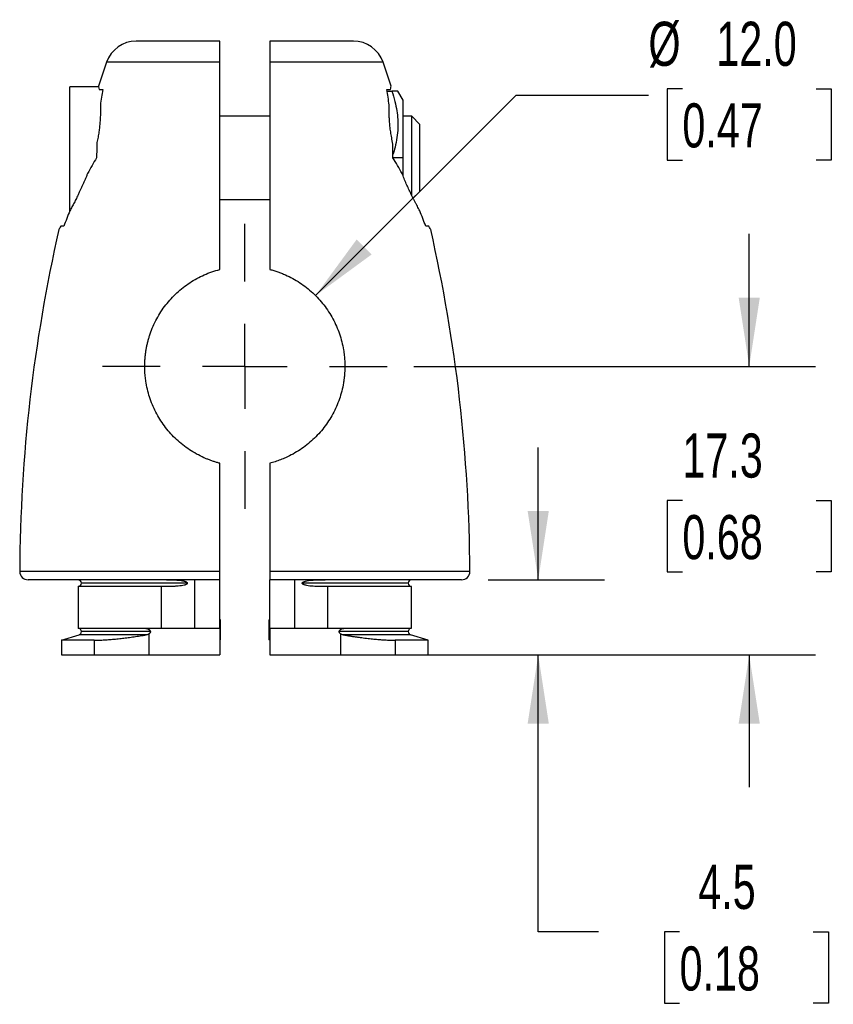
# Model space of a CAD drawing. Header units: millimetres. Extents: x 6 to 273, y 6 to 210.
# Tile 4 of 5: x 161 to 200, y 93 to 140. Entities that reach past the tile are written whole.
import ezdxf

# ---------------------------------------------------------------- set-up
doc = ezdxf.new("R2010")
doc.units = ezdxf.units.MM
doc.linetypes.add('CENTERX2', pattern=[20.32, 12.7, -2.54, 2.54, -2.54])
doc.layers.add('CENTER', color=40, linetype='CENTERX2')
doc.layers.add('DIMENSIONS', color=140, linetype='Continuous', lineweight=25)
doc.styles.add('SLDTEXTSTYLE0', font='TXT', dxfattribs={"width": 0.7})
doc.dimstyles.new('SLDDIMSTYLE0', dxfattribs={"dimtxt": 2.158008, "dimasz": 3.302, "dimexe": 0, "dimexo": 0.0625, "dimgap": 0.539502, "dimtad": 0, "dimtih": 1, "dimtoh": 1, "dimlfac": 1.25, "dimrnd": 1e-09, "dimzin": 4, "dimdsep": 46, "dimtxsty": 'SLDTEXTSTYLE0', "dimsah": 1, "dimcen": 0, "dimadec": 0, "dimazin": 1, "dimtfac": 1, "dimtofl": 0, "dimtmove": 0, "dimatfit": 3, "dimfxl": 0, "dimfrac": 2, "dimtolj": 1, "dimtzin": 12, "dimarcsym": 0})
doc.dimstyles.new('SLDDIMSTYLE1', dxfattribs={"dimtxt": 2.158008, "dimasz": 3.302, "dimexe": 0, "dimexo": 0.0625, "dimgap": 0.539502, "dimtad": 0, "dimtih": 1, "dimtoh": 1, "dimlfac": 1.25, "dimrnd": 1e-09, "dimzin": 12, "dimdsep": 46, "dimtxsty": 'SLDTEXTSTYLE0', "dimsah": 1, "dimcen": 0.09, "dimadec": 0, "dimazin": 3, "dimtfac": 1, "dimtmove": 0, "dimatfit": 0, "dimfxl": 0, "dimfrac": 2, "dimtolj": 1, "dimtzin": 12, "dimarcsym": 0})

# ---------------------------------------------------------------- blocks, each defined once
blk = doc.blocks.new('_D')
at = {"layer": 'DIMENSIONS'}
for p, q in [((192.622, 136.609), (191.897, 136.609)), ((191.897, 136.609), (191.897, 133.179)), ((199.035, 136.609), (199.76, 136.609)), ((199.76, 136.609), (199.76, 133.179)), ((175.023, 126.685), (184.643, 136.305)), ((184.643, 136.305), (190.993, 136.305)), ((191.897, 133.179), (192.622, 133.179)), ((199.76, 133.179), (199.035, 133.179))]:
    blk.add_line(p, q, dxfattribs=at)
blk.add_solid([(175.023, 126.685), (177.717, 128.66), (176.998, 129.379)], dxfattribs=at)
at = {"layer": 'DIMENSIONS', "char_height": 2.1167, "attachment_point": 1, "style": 'SLDTEXTSTYLE0'}
for s, insert in [('%%c', (190.993, 139.82)), ('12.0', (194.251, 139.82)), ('0.47', (192.622, 135.907))]:
    blk.add_mtext(s, dxfattribs=dict(at, insert=insert))
blk = doc.blocks.new('_D_1')
at = {"layer": 'DIMENSIONS'}
for p, q in [((185.706, 113.05), (185.706, 119.4)), ((183.297, 113.05), (188.881, 113.05)), ((180.12, 109.45), (188.881, 109.45)), ((185.706, 96.168), (185.706, 109.45)), ((188.596, 96.168), (185.706, 96.168)), ((192.486, 96.168), (191.761, 96.168)), ((191.761, 96.168), (191.761, 92.738)), ((198.899, 96.168), (199.624, 96.168)), ((199.624, 96.168), (199.624, 92.738)), ((191.761, 92.738), (192.486, 92.738)), ((199.624, 92.738), (198.899, 92.738))]:
    blk.add_line(p, q, dxfattribs=at)
for points in [[(185.706, 113.05), (186.214, 116.352), (185.198, 116.352)], [(185.706, 109.45), (185.198, 106.148), (186.214, 106.148)]]:
    blk.add_solid(points, dxfattribs=at)
at = {"layer": 'DIMENSIONS', "char_height": 2.1167, "attachment_point": 1, "style": 'SLDTEXTSTYLE0'}
for s, insert in [('4.5', (193.384, 99.379)), ('0.18', (192.486, 95.466))]:
    blk.add_mtext(s, dxfattribs=dict(at, insert=insert))
blk = doc.blocks.new('_D_2')
at = {"layer": 'DIMENSIONS'}
for p, q in [((195.828, 123.29), (195.828, 129.64)), ((179.731, 123.29), (199.003, 123.29)), ((192.622, 116.858), (191.897, 116.858)), ((191.897, 116.858), (191.897, 113.428)), ((199.035, 116.858), (199.76, 116.858)), ((199.76, 116.858), (199.76, 113.428)), ((191.897, 113.428), (192.622, 113.428)), ((199.76, 113.428), (199.035, 113.428)), ((180.12, 109.45), (199.003, 109.45)), ((195.828, 109.45), (195.828, 103.1))]:
    blk.add_line(p, q, dxfattribs=at)
for points in [[(195.828, 123.29), (196.336, 126.592), (195.32, 126.592)], [(195.828, 109.45), (195.32, 106.148), (196.336, 106.148)]]:
    blk.add_solid(points, dxfattribs=at)
at = {"layer": 'DIMENSIONS', "char_height": 2.1167, "attachment_point": 1, "style": 'SLDTEXTSTYLE0'}
for s, insert in [('17.3', (192.622, 120.07)), ('0.68', (192.622, 116.157))]:
    blk.add_mtext(s, dxfattribs=dict(at, insert=insert))
blk = doc.blocks.new('SW_CENTERMARKSYMBOL_0')
at = {"layer": 'CENTER', "color": 0}
for p, q in [((0, 4.064), (0, 6.832)), ((0, 0), (0, 2.032)), ((-4.064, 0), (-6.832, 0)), ((0, 0), (-2.032, 0)), ((0, 0), (0, -2.032)), ((0, 0), (2.032, 0)), ((4.064, 0), (6.832, 0)), ((0, -4.064), (0, -6.832))]:
    blk.add_line(p, q, dxfattribs=at)

msp = doc.modelspace()

# ---------------------------------------------------------------- linework, layer by layer
for p, q in [((170.4285, 138.8905), (166.4208, 138.8905)), ((176.8363, 138.8905), (172.8285, 138.8905)), ((170.4285, 137.8767), (164.9978, 137.8767)), ((178.2593, 137.8767), (172.8285, 137.8767)), ((163.2285, 130.7344), (163.2285, 136.6905)), ((164.6182, 136.6905), (163.2285, 136.6905)), ((164.636, 136.5705), (164.8179, 136.5705)), ((178.4392, 136.5705), (178.6211, 136.5705)), ((178.4526, 136.4905), (178.6887, 136.4905)), ((179.2285, 136.0505), (178.9745, 136.4905)), ((179.2285, 133.2905), (179.2285, 136.0505)), ((172.8286, 135.2905), (170.4284, 135.2905)), ((179.6361, 135.2905), (179.2285, 135.2905)), ((179.6361, 131.4906), (179.6361, 135.2905)), ((180.0285, 134.8981), (179.6361, 135.2905)), ((180.0285, 131.6829), (180.0285, 134.8981)), ((179.2285, 133.2905), (178.7379, 133.2905)), ((179.2285, 132.4049), (179.2285, 133.2905)), ((179.705, 131.3594), (180.0285, 131.6829)), ((170.4285, 131.2905), (172.8285, 131.2905)), ((162.9493, 130.0105), (162.8058, 130.0105)), ((180.4512, 130.0105), (180.3078, 130.0105)), ((170.4285, 113.4526), (160.8296, 113.4526)), ((170.4285, 113.4505), (160.8296, 113.4505)), ((182.4275, 113.4526), (172.8285, 113.4526)), ((182.4275, 113.4505), (172.8285, 113.4505)), ((170.4285, 113.0505), (161.2296, 113.0505)), ((168.8722, 112.8905), (163.7885, 112.8905)), ((169.2339, 110.7235), (169.2339, 113.0505)), ((170.4285, 110.7235), (170.4285, 113.0505)), ((182.0275, 113.0505), (172.8285, 113.0505)), ((172.8285, 110.7235), (172.8285, 113.0505)), ((174.0232, 110.7235), (174.0232, 113.0505)), ((179.4685, 112.8905), (174.3849, 112.8905)), ((163.6285, 112.7305), (163.6285, 110.7235)), ((167.6374, 112.7305), (163.6285, 112.7305)), ((167.6374, 110.7235), (167.6374, 112.7305)), ((175.6196, 110.7235), (175.6196, 112.7305)), ((179.6285, 112.7305), (175.6196, 112.7305)), ((179.6285, 110.7235), (179.6285, 112.7305)), ((170.4685, 111.1305), (170.4285, 111.1305)), ((170.4685, 110.1705), (170.4685, 111.1305)), ((172.7885, 111.1305), (172.7885, 110.1705)), ((172.7885, 111.1305), (172.8285, 111.1305)), ((163.6285, 110.7235), (166.819, 110.7235)), ((167.1002, 110.5635), (163.7885, 110.5635)), ((166.819, 110.7235), (167.6374, 110.7235)), ((167.0329, 110.7235), (167.0329, 110.6683)), ((167.6374, 110.7235), (169.2339, 110.7235)), ((169.2339, 110.7235), (170.4285, 110.7235)), ((170.4285, 110.7235), (170.4285, 109.4505)), ((172.8285, 110.7235), (174.0232, 110.7235)), ((172.8285, 110.7235), (172.8285, 109.4505)), ((174.0232, 110.7235), (175.6196, 110.7235)), ((175.6196, 110.7235), (176.438, 110.7235)), ((179.4685, 110.5635), (176.1568, 110.5635)), ((176.2242, 110.7235), (176.2242, 110.6683)), ((176.438, 110.7235), (179.6285, 110.7235)), ((162.8285, 110.1516), (163.6753, 110.4105)), ((162.8285, 110.1516), (162.8285, 109.4505)), ((164.4068, 110.1516), (162.8285, 110.1516)), ((166.9034, 110.4105), (163.6753, 110.4105)), ((164.4068, 110.1516), (164.4068, 109.4505)), ((167.0329, 110.4587), (167.0329, 109.4505)), ((170.4285, 110.1705), (170.4685, 110.1705)), ((172.8285, 110.1705), (172.7885, 110.1705)), ((176.2242, 110.4587), (176.2242, 109.4505)), ((179.5817, 110.4105), (176.3537, 110.4105)), ((180.4285, 110.1516), (178.8503, 110.1516)), ((178.8503, 110.1516), (178.8503, 109.4505)), ((180.4285, 110.1516), (179.5817, 110.4105)), ((180.4285, 109.4505), (180.4285, 110.1516)), ((162.8285, 109.4505), (164.4068, 109.4505)), ((164.4068, 109.4505), (167.0329, 109.4505)), ((167.0329, 109.4505), (170.4285, 109.4505)), ((172.8285, 109.4505), (176.2242, 109.4505)), ((176.2242, 109.4505), (178.8503, 109.4505)), ((178.8503, 109.4505), (180.4285, 109.4505))]:
    msp.add_line(p, q)
for centre, radius, start, end in [((166.4208, 137.3849), 1.5056, 90, 160.93378), ((176.8363, 137.3849), 1.5056, 19.06622, 90), ((236.8285, 113.0505), 76, 160.933776, 161.845638), ((106.4285, 113.0505), 76, 18.154415, 19.066224), ((236.8285, 113.0505), 76, 167.224978, 179.696845), ((106.4285, 113.0505), 76, 0.303155, 12.775026), ((161.2296, 113.4505), 0.4, 179.69669, 180), ((161.2296, 113.4505), 0.4, 180, 270), ((182.0275, 113.4505), 0.4, 270, 0), ((182.0275, 113.4505), 0.4, 0, 0.30331), ((163.6285, 112.8905), 0.16, 0, 90), ((163.6285, 112.8905), 0.16, 270, 0), ((179.6285, 112.8905), 0.16, 90, 180), ((179.6285, 112.8905), 0.16, 180, 270), ((163.6285, 110.5635), 0.16, 0, 89.99571), ((163.6285, 110.5635), 0.16, 287.00556, 0), ((179.6285, 110.5635), 0.16, 90.00429, 180), ((179.6285, 110.5635), 0.16, 180, 252.99444)]:
    msp.add_arc(centre, radius, start, end)
for points, knots in [([(170.4285, 137.8767), (170.4285, 137.9097), (170.4285, 137.9756), (170.4285, 138.0706), (170.4285, 138.1623), (170.4285, 138.2498), (170.4285, 138.3329), (170.4285, 138.4112), (170.4285, 138.4844), (170.4285, 138.5522), (170.4285, 138.6307), (170.4285, 138.7135), (170.4284, 138.7912), (170.4284, 138.8477), (170.4285, 138.8837), (170.4285, 138.8882), (170.4285, 138.8905)], [0, 0, 0, 0, 0.0559068, 0.1116767, 0.1673169, 0.2228339, 0.2782339, 0.3335219, 0.3887023, 0.4437789, 0.4987545, 0.5970748, 0.6963691, 0.7966317, 0.8978488, 1, 1, 1, 1]), ([(172.8285, 138.8905), (172.8285, 138.8898), (172.8285, 138.8884), (172.8286, 138.8772), (172.8286, 138.8593), (172.8286, 138.8345), (172.8286, 138.803), (172.8286, 138.7649), (172.8286, 138.7206), (172.8285, 138.6704), (172.8285, 138.5992), (172.8285, 138.5003), (172.8285, 138.3665), (172.8285, 138.2166), (172.8285, 138.0534), (172.8285, 137.9357), (172.8285, 137.8767)], [0, 0, 0, 0, 0.0568854, 0.1134866, 0.1697994, 0.2258204, 0.2815464, 0.3369751, 0.3921047, 0.4469345, 0.5014645, 0.6004445, 0.6997618, 0.7994388, 0.8995055, 1, 1, 1, 1]), ([(170.4285, 127.9381), (170.4285, 128.1732), (170.4285, 128.6379), (170.4285, 129.3246), (170.4285, 129.993), (170.4285, 130.6431), (170.4285, 131.275), (170.4285, 131.8886), (170.4285, 132.4841), (170.4285, 133.3215), (170.4284, 134.3761), (170.4284, 135.6222), (170.4285, 136.7804), (170.4285, 137.5203), (170.4285, 137.8767)], [0, 0, 0, 0, 0.0698063, 0.1379277, 0.2043644, 0.2691164, 0.3321838, 0.3935667, 0.4532651, 0.5112791, 0.6459366, 0.7722754, 0.8902962, 1, 1, 1, 1]), ([(172.8285, 137.8767), (172.8285, 137.6422), (172.8285, 137.1613), (172.8286, 136.4184), (172.8286, 135.6368), (172.8286, 134.8159), (172.8286, 133.9555), (172.8285, 132.9781), (172.8285, 131.8725), (172.8286, 130.6268), (172.8286, 129.3085), (172.8285, 128.4025), (172.8285, 127.9381)], [0, 0, 0, 0, 0.0722115, 0.1481197, 0.227725, 0.3110274, 0.3980274, 0.488725, 0.606435, 0.7308837, 0.8620719, 1, 1, 1, 1]), ([(164.6118, 136.7305), (164.613, 136.7237), (164.6154, 136.7101), (164.6291, 136.617), (164.636, 136.5705)], [0, 0, 0, 0, 0.4997814, 1, 1, 1, 1]), ([(178.6211, 136.5705), (178.6275, 136.6141), (178.6402, 136.7014), (178.6474, 136.7439), (178.6453, 136.7305), (178.6453, 136.7305)], [0, 0, 0, 0, 0.4997514, 0.9998738, 1, 1, 1, 1]), ([(178.6887, 136.4905), (178.7393, 136.328), (178.8357, 136.019), (178.9276, 135.5633), (178.9746, 135.1322), (178.9778, 134.7024), (178.9341, 134.2587), (178.8539, 133.8369), (178.7711, 133.5677), (178.7353, 133.4511)], [0, 0, 0, 0, 0.1637601, 0.3113034, 0.449637, 0.5847426, 0.7289659, 0.8826452, 1, 1, 1, 1]), ([(178.9694, 136.4905), (178.9706, 136.4905), (178.9747, 136.4905), (178.9327, 136.4905), (178.8422, 136.4905), (178.7416, 136.4905), (178.6887, 136.4905)], [0, 0, 0, 0, 0.1098256, 0.3835701, 0.6752627, 1, 1, 1, 1]), ([(164.7011, 135.8285), (164.7021, 135.7939), (164.7043, 135.7248), (164.7056, 135.6153), (164.7053, 135.5021), (164.703, 135.3845), (164.6985, 135.2628), (164.6917, 135.1369), (164.6801, 134.9759), (164.6609, 134.7769), (164.6297, 134.5367), (164.5897, 134.2882), (164.5551, 134.1182), (164.5376, 134.0325)], [0, 0, 0, 0, 0.07171238, 0.14306109, 0.21419855, 0.28528017, 0.35646357, 0.42790782, 0.49977264, 0.62342644, 0.74744273, 0.87267657, 1, 1, 1, 1]), ([(178.7194, 134.0325), (178.7092, 134.0816), (178.6889, 134.1793), (178.6624, 134.3238), (178.6389, 134.4656), (178.6186, 134.6046), (178.6012, 134.7409), (178.5867, 134.8744), (178.5718, 135.0391), (178.5592, 135.2312), (178.5519, 135.4441), (178.5508, 135.6451), (178.5543, 135.7672), (178.556, 135.8285)], [0, 0, 0, 0, 0.0728957, 0.1449948, 0.2164596, 0.287452, 0.3581323, 0.4286587, 0.4991863, 0.6249087, 0.7497165, 0.874467, 1, 1, 1, 1]), ([(164.5376, 134.0325), (164.5321, 133.9087), (164.5279, 133.7872), (164.5217, 133.5407), (164.5198, 133.4161), (164.5191, 133.2905)], [0, 0, 0, 0, 0.5, 0.5, 1, 1, 1, 1]), ([(178.7379, 133.2905), (178.7372, 133.4161), (178.7353, 133.5407), (178.7291, 133.7872), (178.7249, 133.9087), (178.7194, 134.0325)], [0, 0, 0, 0, 0.5, 0.5, 1, 1, 1, 1]), ([(164.5191, 133.2905), (164.4445, 133.1702), (164.3717, 133.0492), (164.2273, 132.8018), (164.1563, 132.676), (164.0864, 132.5485)], [0, 0, 0, 0, 0.5, 0.5, 1, 1, 1, 1]), ([(179.1706, 132.5485), (179.1008, 132.676), (179.0297, 132.8018), (178.8854, 133.0492), (178.8126, 133.1702), (178.7379, 133.2905)], [0, 0, 0, 0, 0.5, 0.5, 1, 1, 1, 1]), ([(164.0864, 132.5485), (164.0674, 132.5001), (164.0292, 132.4031), (163.9703, 132.2601), (163.9101, 132.1186), (163.8486, 131.9788), (163.786, 131.8408), (163.7225, 131.7044), (163.643, 131.5383), (163.5483, 131.3465), (163.4401, 131.1355), (163.3344, 130.9358), (163.2676, 130.8136), (163.2341, 130.7525)], [0, 0, 0, 0, 0.0702613, 0.1407281, 0.2115146, 0.2827357, 0.3545059, 0.4269389, 0.5001471, 0.6257803, 0.7506025, 0.8751594, 1, 1, 1, 1]), ([(180.0229, 130.7525), (180.0039, 130.7872), (179.9659, 130.8564), (179.907, 130.9656), (179.8471, 131.0786), (179.7861, 131.1957), (179.7242, 131.3167), (179.6617, 131.4418), (179.5823, 131.6039), (179.487, 131.8047), (179.3776, 132.0471), (179.2714, 132.2943), (179.2042, 132.464), (179.1706, 132.5485)], [0, 0, 0, 0, 0.0714319, 0.1426953, 0.2138926, 0.2851264, 0.356499, 0.4281124, 0.5000673, 0.6276057, 0.7530336, 0.8769604, 1, 1, 1, 1]), ([(162.8058, 130.0105), (162.7847, 129.9757), (162.7426, 129.906), (162.712, 129.856), (162.7117, 129.8556), (162.7117, 129.8555)], [0, 0, 0, 0, 0.3731149, 0.7465041, 1, 1, 1, 1]), ([(180.5454, 129.8555), (180.5462, 129.8541), (180.55, 129.8479), (180.5236, 129.8908), (180.4754, 129.9706), (180.4512, 130.0105)], [0, 0, 0, 0, 0.1202178, 0.5599312, 1, 1, 1, 1]), ([(166.8285, 123.2905), (166.8291, 123.3499), (166.8304, 123.4681), (166.8405, 123.6451), (166.8565, 123.8207), (166.8791, 123.9949), (166.9079, 124.1678), (166.9431, 124.3393), (166.9846, 124.5094), (167.0323, 124.6781), (167.1492, 125.0406), (167.3851, 125.5823), (167.8196, 126.2463), (168.354, 126.831), (168.8742, 127.2367), (169.3255, 127.5086), (169.6797, 127.6832), (170.0469, 127.83), (170.301, 127.902), (170.4285, 127.9381)], [0, 0, 0, 0, 0.0283364, 0.0564274, 0.0843183, 0.1120551, 0.1396834, 0.1672491, 0.1947973, 0.2223727, 0.2500192, 0.3745603, 0.4997539, 0.6244219, 0.7497831, 0.8126302, 0.8749837, 0.9372893, 1, 1, 1, 1]), ([(172.8285, 127.9381), (172.8923, 127.9208), (173.0199, 127.8862), (173.2081, 127.8246), (173.3936, 127.7557), (173.6367, 127.6537), (173.9322, 127.5078), (174.2707, 127.3043), (174.5911, 127.0741), (174.9913, 126.7333), (175.4372, 126.2474), (175.7989, 125.6925), (176.031, 125.2169), (176.175, 124.8466), (176.288, 124.4658), (176.36, 124.1212), (176.4019, 123.8166), (176.4244, 123.554), (176.4271, 123.3786), (176.4285, 123.2905)], [0, 0, 0, 0, 0.0312925, 0.0625406, 0.093802, 0.1251337, 0.1876625, 0.2502601, 0.312869, 0.3753711, 0.5003849, 0.6251217, 0.6876927, 0.7501768, 0.812412, 0.8749005, 0.9163473, 0.9579966, 1, 1, 1, 1]), ([(170.4285, 118.6429), (170.3767, 118.6568), (170.2729, 118.6847), (170.1194, 118.733), (169.9674, 118.7861), (169.8172, 118.8444), (169.596, 118.9389), (169.3095, 119.0815), (168.9704, 119.2872), (168.6505, 119.5191), (168.2534, 119.86), (167.8136, 120.3427), (167.4578, 120.8896), (167.2287, 121.3584), (167.0852, 121.7253), (166.9721, 122.1028), (166.8988, 122.4493), (166.8559, 122.7568), (166.8328, 123.0234), (166.8299, 123.2017), (166.8285, 123.2905)], [0, 0, 0, 0, 0.0248395, 0.0497198, 0.0746665, 0.0997048, 0.1248599, 0.1870872, 0.2498674, 0.3122159, 0.3749379, 0.5000166, 0.6251027, 0.6880287, 0.7502365, 0.8131144, 0.8750836, 0.9171552, 0.9587451, 1, 1, 1, 1]), ([(176.4285, 123.2905), (176.428, 123.2373), (176.427, 123.1308), (176.4187, 122.9712), (176.4055, 122.8116), (176.3868, 122.652), (176.3509, 122.4152), (176.285, 122.103), (176.1717, 121.7249), (176.0281, 121.3578), (175.7989, 120.889), (175.443, 120.3421), (175.003, 119.8594), (174.6056, 119.5183), (174.2855, 119.2864), (173.9466, 119.081), (173.6287, 118.9227), (173.3407, 118.8037), (173.0876, 118.7143), (172.9148, 118.6667), (172.8285, 118.6429)], [0, 0, 0, 0, 0.0246988, 0.0494928, 0.0744136, 0.0994928, 0.1247617, 0.1868478, 0.2498904, 0.3120838, 0.3750035, 0.5001152, 0.6252192, 0.6879881, 0.7504162, 0.8130944, 0.8752171, 0.9170409, 0.9585962, 1, 1, 1, 1]), ([(170.4285, 113.4526), (170.4285, 113.7038), (170.4285, 114.2048), (170.4285, 114.9544), (170.4285, 115.7001), (170.4285, 116.4417), (170.4285, 117.1792), (170.4285, 117.9126), (170.4285, 118.3999), (170.4285, 118.6429)], [0, 0, 0, 0, 0.1450334, 0.2893411, 0.4329232, 0.57578, 0.7179117, 0.8593183, 1, 1, 1, 1]), ([(172.8285, 118.6429), (172.8285, 118.3999), (172.8285, 117.9126), (172.8285, 117.1792), (172.8285, 116.4417), (172.8285, 115.7001), (172.8285, 114.9544), (172.8285, 114.2048), (172.8285, 113.7038), (172.8285, 113.4526)], [0, 0, 0, 0, 0.1406817, 0.2820883, 0.42422, 0.5670768, 0.7106589, 0.8549666, 1, 1, 1, 1]), ([(170.4285, 113.0505), (170.4285, 113.0512), (170.4285, 113.0526), (170.4284, 113.0632), (170.4284, 113.0784), (170.4284, 113.0975), (170.4284, 113.1192), (170.4285, 113.1424), (170.4285, 113.1831), (170.4285, 113.2495), (170.4285, 113.3476), (170.4285, 113.4165), (170.4285, 113.4505)], [0, 0, 0, 0, 0.0869553, 0.16877036, 0.24544344, 0.31697334, 0.38335949, 0.44460212, 0.5007024, 0.67210178, 0.83849623, 1, 1, 1, 1]), ([(172.8285, 113.4505), (172.8285, 113.4336), (172.8285, 113.3997), (172.8286, 113.3492), (172.8286, 113.2996), (172.8286, 113.252), (172.8285, 113.2072), (172.8285, 113.1581), (172.8287, 113.1069), (172.8287, 113.0607), (172.8286, 113.0541), (172.8285, 113.0505)], [0, 0, 0, 0, 0.0803092, 0.1618376, 0.2446012, 0.328615, 0.4138929, 0.5004478, 0.6391147, 0.8056555, 1, 1, 1, 1]), ([(168.8722, 112.8905), (168.8717, 112.8857), (168.8706, 112.8758), (168.8625, 112.8618), (168.8502, 112.8485), (168.8332, 112.8358), (168.8067, 112.8206), (168.7683, 112.8045), (168.6959, 112.7824), (168.5843, 112.7612), (168.4337, 112.745), (168.2558, 112.7355), (168.079, 112.7313), (167.866, 112.7306), (167.7269, 112.7305), (167.6374, 112.7305)], [0, 0, 0, 0, 0.0104983, 0.021891, 0.0350974, 0.0507201, 0.0691257, 0.1030477, 0.1435364, 0.2389211, 0.3583691, 0.487937, 0.6495888, 0.7743468, 1, 1, 1, 1]), ([(167.8669, 113.0503), (167.8796, 113.0502), (167.9338, 113.0501), (168.0334, 113.0499), (168.1679, 113.0477), (168.3006, 113.0433), (168.4399, 113.0351), (168.5734, 113.0212), (168.6783, 113.0022), (168.7417, 112.9848), (168.7734, 112.9741), (168.8037, 112.9616), (168.8311, 112.9471), (168.854, 112.9298), (168.8665, 112.9136), (168.8715, 112.9003), (168.8719, 112.8937), (168.8722, 112.8905)], [0, 0, 0, 0, 0.0387681, 0.165333, 0.2963133, 0.4335768, 0.5484008, 0.6937646, 0.8109636, 0.8452439, 0.8761177, 0.9037031, 0.9357697, 0.9614867, 0.9820846, 0.9911901, 1, 1, 1, 1]), ([(174.3849, 112.8905), (174.3851, 112.8934), (174.3855, 112.8994), (174.3896, 112.9116), (174.4062, 112.9349), (174.4571, 112.9661), (174.5971, 113.0122), (174.8539, 113.0415), (175.1239, 113.0494), (175.343, 113.0503), (175.436, 113.0503), (175.4794, 113.0503)], [0, 0, 0, 0, 0.0074033, 0.015019, 0.0319875, 0.078125, 0.1623046, 0.4053885, 0.7350983, 0.8764295, 1, 1, 1, 1]), ([(175.6196, 112.7305), (175.5709, 112.7305), (175.4832, 112.7305), (175.3623, 112.7307), (175.2702, 112.7311), (175.1515, 112.732), (175.0079, 112.7353), (174.8324, 112.7443), (174.6837, 112.7598), (174.5731, 112.7798), (174.5003, 112.8006), (174.4549, 112.8181), (174.419, 112.8381), (174.391, 112.8618), (174.3867, 112.8817), (174.3849, 112.8905)], [0, 0, 0, 0, 0.1236658, 0.2227092, 0.2971279, 0.3469204, 0.5070962, 0.6349711, 0.752568, 0.84738, 0.8879336, 0.9223891, 0.9557765, 0.9805288, 1, 1, 1, 1]), ([(166.819, 110.7235), (166.8568, 110.7235), (166.894, 110.7197), (166.9666, 110.7024), (167.0022, 110.6889), (167.0329, 110.6683)], [0, 0, 0, 0, 0.5, 0.5, 1, 1, 1, 1]), ([(167.0329, 110.6683), (167.0418, 110.6617), (167.0593, 110.6487), (167.0809, 110.6244), (167.0935, 110.6004), (167.0993, 110.5796), (167.0999, 110.5688), (167.1002, 110.5635)], [0, 0, 0, 0, 0.2577953, 0.5027129, 0.7485904, 0.8780787, 1, 1, 1, 1]), ([(167.1002, 110.5635), (167.0998, 110.5566), (167.0989, 110.5426), (167.0916, 110.5221), (167.0788, 110.5006), (167.0595, 110.4783), (167.042, 110.4654), (167.0329, 110.4587)], [0, 0, 0, 0, 0.1598816, 0.3233591, 0.4976191, 0.7387162, 1, 1, 1, 1]), ([(176.1568, 110.5635), (176.1573, 110.5704), (176.1582, 110.5844), (176.1655, 110.6049), (176.1782, 110.6265), (176.1975, 110.6487), (176.2151, 110.6616), (176.2242, 110.6683)], [0, 0, 0, 0, 0.1598816, 0.3233591, 0.4976191, 0.7387162, 1, 1, 1, 1]), ([(176.2242, 110.4587), (176.2152, 110.4654), (176.1978, 110.4783), (176.1761, 110.5026), (176.1636, 110.5266), (176.1577, 110.5474), (176.1571, 110.5583), (176.1568, 110.5635)], [0, 0, 0, 0, 0.2577953, 0.5027129, 0.7485904, 0.8780787, 1, 1, 1, 1]), ([(164.4068, 110.1516), (164.4387, 110.1518), (164.5025, 110.1521), (164.6066, 110.1546), (164.7166, 110.1587), (164.8327, 110.1644), (164.9546, 110.1717), (165.0822, 110.1807), (165.215, 110.1913), (165.3529, 110.2035), (165.5328, 110.221), (165.7588, 110.2454), (166.0342, 110.2791), (166.3181, 110.3178), (166.6087, 110.3612), (166.8049, 110.394), (166.9034, 110.4105)], [0, 0, 0, 0, 0.055327, 0.110604, 0.1658619, 0.221132, 0.2764462, 0.3318366, 0.387336, 0.4429774, 0.4987944, 0.5986275, 0.6984116, 0.7983926, 0.898831, 1, 1, 1, 1]), ([(176.3537, 110.4105), (176.4085, 110.4012), (176.5179, 110.3827), (176.681, 110.3567), (176.8426, 110.3322), (177.0022, 110.3093), (177.1597, 110.2878), (177.3147, 110.2679), (177.4669, 110.2495), (177.616, 110.2326), (177.8009, 110.2132), (178.0163, 110.193), (178.2539, 110.1745), (178.4734, 110.1614), (178.6752, 110.1531), (178.7919, 110.1521), (178.8503, 110.1516)], [0, 0, 0, 0, 0.0563229, 0.1123826, 0.1682274, 0.2239041, 0.2794589, 0.3349363, 0.3903798, 0.4458311, 0.5013307, 0.6016441, 0.7014774, 0.8010231, 0.9004696, 1, 1, 1, 1])]:
    msp.add_open_spline(points, degree=3, knots=knots)
for points in [[(164.8179, 136.5705), (164.774, 136.3229), (164.735, 136.0751), (164.7011, 135.8285)], [(178.556, 135.8285), (178.522, 136.0751), (178.483, 136.3229), (178.4392, 136.5705)], [(163.2341, 130.7525), (163.134, 130.5074), (163.039, 130.2596), (162.9493, 130.0105)], [(180.3078, 130.0105), (180.218, 130.2596), (180.123, 130.5074), (180.0229, 130.7525)], [(170.4285, 113.4505), (170.4285, 113.4512), (170.4285, 113.4519), (170.4285, 113.4526)], [(172.8285, 113.4526), (172.8285, 113.4519), (172.8285, 113.4512), (172.8285, 113.4505)], [(176.2242, 110.6683), (176.276, 110.7032), (176.3556, 110.7235), (176.438, 110.7235)], [(167.0329, 110.4587), (166.9946, 110.433), (166.949, 110.4183), (166.9034, 110.4105)], [(176.3537, 110.4105), (176.3081, 110.4183), (176.2624, 110.433), (176.2242, 110.4587)]]:
    msp.add_open_spline(points, degree=3)

# ---------------------------------------------------------------- block references
at = {"layer": 'CENTER'}
msp.add_blockref('SW_CENTERMARKSYMBOL_0', (171.6285, 123.2905), dxfattribs=at)

# ---------------------------------------------------------------- dimensions: what is measured, and where the dimension line sits
at = {"layer": 'DIMENSIONS'}
dim = msp.add_diameter_dim_2p(p1=(168.2344, 119.8964), p2=(175.0226, 126.6846), dimstyle='SLDDIMSTYLE0', dxfattribs=at)
dim.commit()
dim.dimension.update_dxf_attribs({"geometry": '_D', "text_midpoint": (195.8285, 136.305), "dimtype": 163})
for base, p2, picture, middle in [((195.8285, 123.2905), (178.4605, 123.2905), '_D_2', (195.8285, 116.8582)), ((185.7056, 113.0505), (182.0275, 113.0505), '_D_1', (185.7056, 96.1675))]:
    dim = msp.add_linear_dim(base=base, p1=(178.8503, 109.4505), p2=p2, angle=90, dimstyle='SLDDIMSTYLE1', dxfattribs=at)
    dim.commit()
    dim.dimension.update_dxf_attribs({"geometry": picture, "text_midpoint": middle, "dimtype": 160})

doc.saveas('drawing.dxf')
